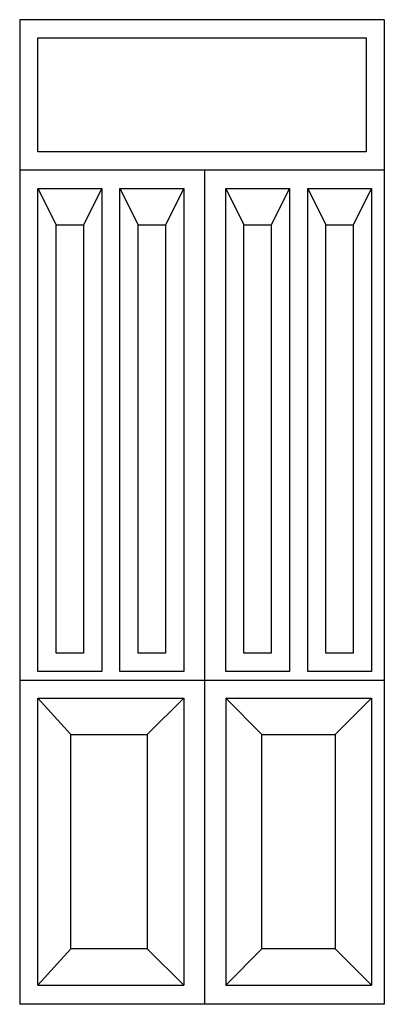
# Model space of a CAD drawing. Header units: millimetres. Extents: x 211.94 to 212.94, y 97.11 to 99.81.
import ezdxf

# ---------------------------------------------------------------- set-up
doc = ezdxf.new("R2010")
doc.units = ezdxf.units.MM

msp = doc.modelspace()

# ---------------------------------------------------------------- linework, layer by layer
for p, q in [((212.9448, 99.8066), (211.9448, 99.8066)), ((211.9448, 99.8066), (211.9448, 97.1066)), ((212.9448, 99.8066), (212.9448, 97.1066)), ((212.9448, 99.3941), (211.9448, 99.3941)), ((212.4523, 97.1066), (212.4523, 99.3941)), ((211.9948, 99.3441), (212.0448, 99.2441)), ((212.1698, 99.3441), (212.1198, 99.2441)), ((212.2198, 99.3441), (212.2698, 99.2441)), ((212.3948, 99.3441), (212.3448, 99.2441)), ((212.5098, 99.3441), (212.5598, 99.2441)), ((212.6848, 99.3441), (212.6348, 99.2441)), ((212.7348, 99.3441), (212.7848, 99.2441)), ((212.9098, 99.3441), (212.8598, 99.2441)), ((212.9448, 97.9941), (211.9448, 97.9941)), ((212.0848, 97.8462), (211.9948, 97.9462)), ((211.9948, 97.9462), (212.3948, 97.9462)), ((212.2948, 97.8462), (212.3948, 97.9462)), ((212.3948, 97.9462), (212.3948, 97.1591)), ((212.6092, 97.8462), (212.5098, 97.9462)), ((212.5098, 97.9462), (212.9098, 97.9462)), ((212.5098, 97.9462), (212.5098, 97.1591)), ((212.8098, 97.8462), (212.9098, 97.9462)), ((212.9098, 97.9462), (212.9098, 97.1591)), ((212.0848, 97.2591), (211.9948, 97.1591)), ((212.2948, 97.2591), (212.3948, 97.1591)), ((212.6092, 97.2591), (212.5098, 97.1591)), ((212.8098, 97.2591), (212.9098, 97.1591)), ((211.9948, 97.1591), (212.3948, 97.1591)), ((212.5098, 97.1591), (212.9098, 97.1591)), ((212.9448, 97.1066), (211.9448, 97.1066))]:
    msp.add_line(p, q)
for points in [[(211.9948, 99.7566), (212.8948, 99.7566), (212.8948, 99.4441), (211.9948, 99.4441)], [(211.9948, 99.3441), (212.1698, 99.3441), (212.1698, 98.0191), (211.9948, 98.0191)], [(212.2198, 99.3441), (212.3948, 99.3441), (212.3948, 98.0191), (212.2198, 98.0191)], [(212.5098, 99.3441), (212.6848, 99.3441), (212.6848, 98.0191), (212.5098, 98.0191)], [(212.7348, 99.3441), (212.9098, 99.3441), (212.9098, 98.0191), (212.7348, 98.0191)], [(212.0448, 99.2441), (212.1198, 99.2441), (212.1198, 98.0691), (212.0448, 98.0691)], [(212.2698, 99.2441), (212.3448, 99.2441), (212.3448, 98.0691), (212.2698, 98.0691)], [(212.5598, 99.2441), (212.6348, 99.2441), (212.6348, 98.0691), (212.5598, 98.0691)], [(212.7848, 99.2441), (212.8598, 99.2441), (212.8598, 98.0691), (212.7848, 98.0691)], [(212.0848, 97.8462), (212.2948, 97.8462), (212.2948, 97.2591), (212.0848, 97.2591)], [(212.6092, 97.8462), (212.8098, 97.8462), (212.8098, 97.2591), (212.6092, 97.2591)]]:
    msp.add_lwpolyline(points, close=True)
msp.add_lwpolyline([(211.9948, 97.1591), (211.9948, 97.9462)])

doc.saveas('drawing.dxf')
